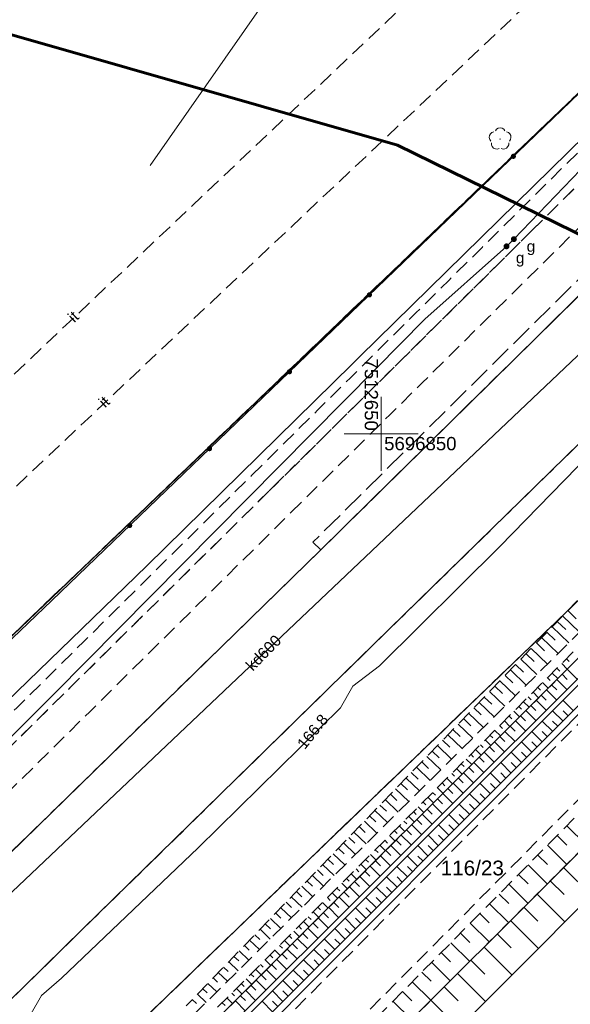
# Model space of a CAD drawing. Extents: x 7503703 to 7518012, y 5690450 to 5705715.
# Tile 23 of 50: x 7512626 to 7512663, y 5696811 to 5696878. Entities that reach past the tile are written whole.
import ezdxf
from ezdxf.enums import TextEntityAlignment as Align

# ---------------------------------------------------------------- set-up
doc = ezdxf.new("R2010")
doc.units = 0
for name, pattern in [('PRZER1-1', [1, 0.5, -0.5]), ('PRZER2-1', [1.5, 1, -0.5]), ('PRZER3-1', [2, 1.5, -0.5])]:
    doc.linetypes.add(name, pattern=pattern)
doc.layers.get('0').update_dxf_attribs({"linetype": 'CONTINUOUS'})
for name, color, linetype, lineweight in [('EGDE', 7, 'CONTINUOUS', 18), ('EGDE_O', 7, 'CONTINUOUS', 18), ('GOSRBG', 7, 'CONTINUOUS', 18), ('GUPPRZ_O', 7, 'CONTINUOUS', 18), ('OTKC', 7, 'CONTINUOUS', 18), ('OTKG', 7, 'CONTINUOUS', 18), ('OTKJ', 7, 'CONTINUOUS', 18), ('OTKK', 7, 'CONTINUOUS', 25), ('OTKU', 7, 'CONTINUOUS', 18), ('OTOO', 7, 'CONTINUOUS', 35), ('OTRK', 7, 'CONTINUOUS', 18), ('OTRU', 7, 'CONTINUOUS', 18), ('OTZI', 7, 'CONTINUOUS', 18), ('OTZI_O', 7, 'CONTINUOUS', 18), ('Ramka sekcyjna', 7, 'CONTINUOUS', 18)]:
    doc.layers.add(name, color=color, linetype=linetype, lineweight=lineweight)
for name, color, linetype, lineweight, true_color in [('EGUG', 96, 'CONTINUOUS', 18, 0x008000), ('GESKLU', 96, 'CONTINUOUS', 18, 0x008000), ('OTZL', 96, 'CONTINUOUS', 18, 0x008000), ('SUEP', 1, 'CONTINUOUS', 18, 0xff0000), ('SUGP', 52, 'CONTINUOUS', 18, 0xbfbf00), ('SUGW', 52, 'CONTINUOUS', 18, 0xbfbf00), ('SUGW_O', 52, 'CONTINUOUS', 18, 0xbfbf00), ('SUKP', 36, 'CONTINUOUS', 18, 0x803300), ('SUKP_O', 36, 'CONTINUOUS', 18, 0x803300)]:
    doc.layers.add(name, color=color, linetype=linetype, lineweight=lineweight, true_color=true_color)
doc.styles.add('Arial', font='arial.ttf')

# ---------------------------------------------------------------- blocks, each defined once
blk = doc.blocks.new('D_GSPRDL1')
blk.add_hatch(color=0).paths.add_polyline_path([(0, -0.045), (0.013906, -0.042798), (0.02645, -0.036406), (0.036406, -0.02645), (0.042798, -0.013906), (0.045, 0), (0.042798, 0.013906), (0.036406, 0.02645), (0.02645, 0.036406), (0.013906, 0.042798), (0, 0.045), (-0.013906, 0.042798), (-0.02645, 0.036406), (-0.036406, 0.02645), (-0.042798, 0.013906), (-0.045, 0), (-0.042798, -0.013906), (-0.036406, -0.02645), (-0.02645, -0.036406), (-0.013906, -0.042798)])
at = {"color": 0}
for points in [[(-0.324277, 0.563333), (-0.240553, 0.662679), (-0.127956, 0.727494), (0, 0.75), (0.127956, 0.727494), (0.240553, 0.662679), (0.324277, 0.563333)], [(-0.635969, -0.134326), (-0.70458, -0.024001), (-0.731429, 0.103115), (-0.713292, 0.231763), (-0.652348, 0.346501), (-0.55591, 0.433559), (-0.435555, 0.482485)], [(0.435555, 0.482485), (0.55591, 0.433559), (0.652348, 0.346501), (0.713292, 0.231763), (0.731429, 0.103115), (0.70458, -0.024001), (0.635969, -0.134326)], [(-0.068773, -0.646351), (-0.194901, -0.677512), (-0.324092, -0.663766), (-0.440839, -0.606763), (-0.531129, -0.513345), (-0.584125, -0.394725), (-0.593465, -0.265141)], [(0.593465, -0.265141), (0.584125, -0.394725), (0.531129, -0.513345), (0.440839, -0.606763), (0.324092, -0.663766), (0.194901, -0.677512), (0.068773, -0.646351)]]:
    blk.add_lwpolyline(points, dxfattribs=at)
blk = doc.blocks.new('D_GUPGZA1')
blk.add_hatch(color=0).paths.add_polyline_path([(-0.2, 0), (-0.193185, -0.051764), (-0.173205, -0.1), (-0.141421, -0.141421), (-0.1, -0.173205), (-0.051764, -0.193185), (0, -0.2), (0.051764, -0.193185), (0.1, -0.173205), (0.141421, -0.141421), (0.173205, -0.1), (0.193185, -0.051764), (0.2, 0), (0.193185, 0.051764), (0.173205, 0.1), (0.141421, 0.141421), (0.1, 0.173205), (0.051764, 0.193185), (0, 0.2), (-0.051764, 0.193185), (-0.1, 0.173205), (-0.141421, 0.141421), (-0.173205, 0.1), (-0.193185, 0.051764)])
blk = doc.blocks.new('D_KOLO')
blk.add_hatch(color=0).paths.add_polyline_path([(-0.175, 0), (-0.169037, -0.045293), (-0.151554, -0.0875), (-0.123744, -0.123744), (-0.0875, -0.151554), (-0.045293, -0.169037), (0, -0.175), (0.045293, -0.169037), (0.0875, -0.151554), (0.123744, -0.123744), (0.151554, -0.0875), (0.169037, -0.045293), (0.175, 0), (0.169037, 0.045293), (0.151554, 0.0875), (0.123744, 0.123744), (0.0875, 0.151554), (0.045293, 0.169037), (0, 0.175), (-0.045293, 0.169037), (-0.0875, 0.151554), (-0.123744, 0.123744), (-0.151554, 0.0875), (-0.169037, 0.045293)])

msp = doc.modelspace()

# ---------------------------------------------------------------- linework, layer by layer
at = {"layer": 'EGDE', "color": 7, "linetype": 'Continuous', "lineweight": 18, "elevation": 10.22}
for points in [[(7512623.01, 5696908.62), (7512592.16, 5696804.83), (7512674.495, 5696883.749), (7512661.607, 5696897.627), (7512659.358, 5696898.266), (7512656.118, 5696886.387), (7512639.721, 5696890.866), (7512643.01, 5696902.925)], [(7512643, 5696725.868), (7512678.617, 5696846.239), (7512681.646, 5696856.369), (7512632.502, 5696809.033), (7512611.094, 5696736.371), (7512603.48, 5696711.37), (7512605.99, 5696709.95), (7512610.22, 5696705.77), (7512628.362, 5696715.419), (7512631.91, 5696716.57), (7512641.51, 5696721.31)]]:
    msp.add_lwpolyline(points, close=True, dxfattribs=at)
msp.add_lwpolyline([(7512550.14, 5696758.187), (7512563.38, 5696761.29), (7512577.049, 5696765.619), (7512584.278, 5696769.138), (7512587.988, 5696770.947), (7512599.816, 5696778.432), (7512607.915, 5696785.659), (7512612.414, 5696789.678), (7512632.502, 5696809.033), (7512681.646, 5696856.369), (7512697.622, 5696871.76), (7512713.35, 5696886.929), (7512717.47, 5696890.889), (7512689.851, 5696898.43), (7512674.495, 5696883.749), (7512592.16, 5696804.83), (7512587.987, 5696800.83), (7512583.288, 5696797.191), (7512578.028, 5696794.183), (7512572.679, 5696791.664), (7512564.28, 5696788.226), (7512558.57, 5696786.126), (7512552.67, 5696784.835)], dxfattribs=at)
at = {"layer": 'EGUG', "color": 96, "linetype": 'PRZER1-1', "lineweight": 18, "true_color": 0x008000, "elevation": 10.08}
for points in [[(7512632.502, 5696809.033), (7512681.646, 5696856.369), (7512697.622, 5696871.76), (7512713.35, 5696886.929), (7512717.47, 5696890.889), (7512729.161, 5696902.336), (7512752.974, 5696925.642), (7512773.634, 5696945.879), (7512797.065, 5696968.816), (7512818.915, 5696990.213), (7512824.737, 5696986.83), (7512830.69, 5696983.37), (7512843.21, 5696976.09), (7512868.792, 5696961.226), (7512859.113, 5696928.83), (7512847.14, 5696889.52), (7512841.85, 5696872.13), (7512838.22, 5696867.12), (7512827.45, 5696855.45), (7512807.74, 5696835.39), (7512801.73, 5696828.43), (7512798.02, 5696824.61), (7512776.84, 5696802.84)], [(7512552.67, 5696784.835), (7512558.57, 5696786.126), (7512564.28, 5696788.226), (7512572.679, 5696791.664), (7512578.028, 5696794.183), (7512583.288, 5696797.191), (7512587.987, 5696800.83), (7512592.16, 5696804.83), (7512674.495, 5696883.749), (7512689.851, 5696898.43), (7512717.47, 5696890.889), (7512713.35, 5696886.929), (7512697.622, 5696871.76), (7512681.646, 5696856.369), (7512632.502, 5696809.033), (7512612.414, 5696789.678), (7512607.915, 5696785.659), (7512599.816, 5696778.432), (7512587.988, 5696770.947), (7512584.278, 5696769.138), (7512577.049, 5696765.619), (7512563.38, 5696761.29), (7512550.14, 5696758.187)]]:
    msp.add_lwpolyline(points, dxfattribs=at)
msp.add_lwpolyline([(7512623.01, 5696908.62), (7512643.01, 5696902.925), (7512639.721, 5696890.866), (7512656.118, 5696886.387), (7512659.358, 5696898.266), (7512661.607, 5696897.627), (7512674.495, 5696883.749), (7512592.16, 5696804.83)], close=True, dxfattribs=at)
at = {"layer": 'GESKLU', "color": 96, "linetype": 'PRZER3-1', "lineweight": 18, "true_color": 0x008000, "elevation": 10.06}
for points in [[(7512632.502, 5696809.033), (7512681.646, 5696856.369), (7512697.622, 5696871.76), (7512713.35, 5696886.929), (7512717.47, 5696890.889), (7512729.161, 5696902.336), (7512752.974, 5696925.642), (7512773.634, 5696945.879), (7512797.065, 5696968.816), (7512818.915, 5696990.213), (7512824.737, 5696986.83), (7512830.69, 5696983.37), (7512843.21, 5696976.09), (7512868.792, 5696961.226), (7512859.113, 5696928.83), (7512847.14, 5696889.52), (7512841.85, 5696872.13), (7512838.22, 5696867.12), (7512827.45, 5696855.45), (7512807.74, 5696835.39), (7512801.73, 5696828.43), (7512798.02, 5696824.61), (7512776.84, 5696802.84)], [(7512552.67, 5696784.835), (7512558.57, 5696786.126), (7512564.28, 5696788.226), (7512572.679, 5696791.664), (7512578.028, 5696794.183), (7512583.288, 5696797.191), (7512587.987, 5696800.83), (7512592.16, 5696804.83), (7512674.495, 5696883.749), (7512689.851, 5696898.43), (7512717.47, 5696890.889), (7512713.35, 5696886.929), (7512697.622, 5696871.76), (7512681.646, 5696856.369), (7512632.502, 5696809.033), (7512612.414, 5696789.678), (7512607.915, 5696785.659), (7512599.816, 5696778.432), (7512587.988, 5696770.947), (7512584.278, 5696769.138), (7512577.049, 5696765.619), (7512563.38, 5696761.29), (7512550.14, 5696758.187)]]:
    msp.add_lwpolyline(points, dxfattribs=at)
msp.add_lwpolyline([(7512623.01, 5696908.62), (7512643.01, 5696902.925), (7512639.721, 5696890.866), (7512656.118, 5696886.387), (7512659.358, 5696898.266), (7512661.607, 5696897.627), (7512674.495, 5696883.749), (7512592.16, 5696804.83)], close=True, dxfattribs=at)
at = {"layer": 'GOSRBG', "color": 3, "linetype": 'Continuous', "lineweight": 60, "elevation": 10.04}
msp.add_lwpolyline([(7512739.985, 5696896.446), (7512699.032, 5696928.944), (7512591.508, 5696959.84), (7512503.234, 5696985.761), (7512469.374, 5696889.223), (7512539.922, 5696865.093), (7512550.495, 5696898.359), (7512651.11, 5696869.527), (7512666.595, 5696861.927), (7512692.607, 5696849.266)], close=True, dxfattribs=at)
at = {"layer": 'OTKC', "color": 7, "linetype": 'PRZER2-1', "lineweight": 18, "elevation": 10.18}
for points in [[(7512782.47, 5696914.99), (7512779.48, 5696914.88), (7512775.49, 5696914.63), (7512769.51, 5696913.97), (7512765.56, 5696913.41), (7512761.61, 5696912.67), (7512758.7, 5696911.97), (7512754.06, 5696910.48), (7512751.16, 5696909.36), (7512747.57, 5696907.58), (7512744.18, 5696905.81), (7512741.46, 5696904.15), (7512738.96, 5696902.35), (7512736.87, 5696900.59), (7512726.38, 5696890.96), (7512714.29, 5696879.83), (7512698.86, 5696865.66), (7512694.68, 5696861.82), (7512667.1, 5696834.17), (7512638.18, 5696805.03)], [(7512640.81, 5696802.57), (7512669.74, 5696831.7), (7512696.62, 5696858.71), (7512716.49, 5696877.01), (7512729, 5696888.49), (7512738.56, 5696897.36), (7512740.89, 5696899.28), (7512743.31, 5696901.06), (7512745, 5696902.14), (7512746.88, 5696903.2), (7512749.42, 5696904.52), (7512753.04, 5696906.22), (7512755.04, 5696907.05), (7512756.8, 5696907.64), (7512759.68, 5696908.49), (7512761.63, 5696908.99), (7512764.57, 5696909.57), (7512767.53, 5696910.08), (7512771.52, 5696910.63), (7512774.6, 5696910.96), (7512778.49, 5696911.23), (7512781.49, 5696911.37)]]:
    msp.add_lwpolyline(points, dxfattribs=at)
msp.add_lwpolyline([(7512485.07, 5696792.71), (7512507.37, 5696785.99), (7512516.72, 5696783.62, 0.047088), (7512535.68, 5696781.8, 0.045699), (7512554.88, 5696783.62, 0.041112), (7512573.35, 5696789.47, 0.04093), (7512590.17, 5696798.75, 0.04259), (7512604.92, 5696811.27, 0.000569), (7512641.25, 5696847.19, 0.000269), (7512676.84, 5696882.46), (7512686.22, 5696891.76), (7512687.44, 5696890.76, -0.000141), (7512660.18, 5696863.74, -0.000702), (7512624.59, 5696828.5, -0.017645), (7512598.86, 5696803.52, -0.057955), (7512582.79, 5696792.41, -0.056027), (7512564.68, 5696784.63, -0.063895), (7512545.68, 5696780.73, -0.047864), (7512526.05, 5696780.69, -0.057159), (7512506.93, 5696784.47), (7512480.86, 5696792.35), (7512481.22, 5696793.88)], format="xyb", close=True, dxfattribs=at)
at = {"layer": 'OTKG', "color": 7, "linetype": 'PRZER2-1', "lineweight": 18, "elevation": 10.18}
msp.add_lwpolyline([(7512480.72, 5696790.15), (7512506.23, 5696782.52), (7512516, 5696780.01, 0.045143), (7512535.79, 5696778.19, 0.048706), (7512555.75, 5696780.09, 0.047658), (7512574.84, 5696786.12, 0.042877), (7512592.36, 5696795.82, 0.043294), (7512607.6, 5696808.76, 0.000306), (7512643.91, 5696844.68, 0.000422), (7512679.48, 5696879.92), (7512689.09, 5696889.46), (7512687.44, 5696890.76), (7512677.96, 5696881.36), (7512660.18, 5696863.74), (7512642.41, 5696846.12, 0.000245), (7512606.06, 5696810.16), (7512598.86, 5696803.52, -0.057955), (7512582.79, 5696792.41, -0.056027), (7512564.68, 5696784.63, -0.063895), (7512545.68, 5696780.73, -0.047864), (7512526.05, 5696780.69, -0.057159), (7512506.93, 5696784.47), (7512480.86, 5696792.35)], format="xyb", close=True, dxfattribs=at)
at = {"layer": 'OTKJ', "color": 7, "linetype": 'PRZER3-1', "lineweight": 18, "elevation": 10.18}
msp.add_lwpolyline([(7512802.522, 5696997.252), (7512775.464, 5696970.638), (7512758.23, 5696953.135), (7512742.227, 5696941.602), (7512729.763, 5696929.332), (7512721.939, 5696917.824, -0.369863), (7512716.16, 5696914.96), (7512715.04, 5696915.13), (7512712.68, 5696915.72), (7512711.04, 5696916.35), (7512710.97, 5696916.38), (7512707.32, 5696912.73), (7512707.37, 5696912.68), (7512708.52, 5696911.61), (7512709.96, 5696910.12, -0.334902), (7512710.58, 5696906.41), (7512696.899, 5696892.621), (7512695.112, 5696890.713), (7512691.269, 5696886.972), (7512678.169, 5696873.857), (7512666.138, 5696862.082), (7512645.924, 5696842.15), (7512623.874, 5696820.628), (7512606.734, 5696803.747)], format="xyb", dxfattribs=at)
msp.add_lwpolyline([(7512611.557, 5696798.557), (7512629.842, 5696816.509), (7512650.575, 5696836.803), (7512671.404, 5696857.173), (7512687.296, 5696868.773), (7512699.335, 5696881.17), (7512708.119, 5696893.984), (7512715.594, 5696901.122), (7512737.212, 5696922.643), (7512763.935, 5696949.102), (7512782.837, 5696967.833)], dxfattribs=at)
at = {"layer": 'OTKK', "color": 7, "linetype": 'Continuous', "lineweight": 25, "elevation": 10.18}
msp.add_lwpolyline([(7512606.29, 5696793.88), (7512611.557, 5696798.557), (7512629.842, 5696816.509), (7512650.575, 5696836.803), (7512671.404, 5696857.173), (7512687.296, 5696868.773), (7512699.335, 5696881.17), (7512708.119, 5696893.984), (7512715.594, 5696901.122), (7512737.212, 5696922.643), (7512763.935, 5696949.102), (7512782.837, 5696967.833), (7512800.41, 5696984.95)], dxfattribs=at)
msp.add_lwpolyline([(7512707.32, 5696912.73), (7512707.37, 5696912.68), (7512708.52, 5696911.61), (7512709.96, 5696910.12, -0.334902), (7512710.58, 5696906.41), (7512696.899, 5696892.621), (7512695.112, 5696890.713), (7512691.269, 5696886.972), (7512678.169, 5696873.857), (7512666.138, 5696862.082), (7512645.924, 5696842.15), (7512623.874, 5696820.628), (7512606.734, 5696803.747), (7512602.3, 5696799.72)], format="xyb", dxfattribs=at)
at = {"layer": 'OTKU', "color": 7, "linetype": 'PRZER3-1', "lineweight": 18, "elevation": 10.18}
msp.add_lwpolyline([(7512690.566, 5696887.673), (7512677.379, 5696874.471), (7512665.699, 5696862.783), (7512645.397, 5696842.676), (7512645.924, 5696842.15), (7512666.138, 5696862.082), (7512678.169, 5696873.857), (7512691.269, 5696886.972)], close=True, dxfattribs=at)
at = {"layer": 'OTOO', "color": 7, "linetype": 'Continuous', "lineweight": 35, "elevation": 10.18}
msp.add_lwpolyline([(7512558.57, 5696786.126), (7512561.88, 5696787.31), (7512570.7, 5696790.84), (7512580.48, 5696795.38), (7512583.01, 5696796.97), (7512598.71, 5696810.96), (7512612.26, 5696823.9), (7512627.73, 5696838.73), (7512654.48, 5696864.48), (7512663.41, 5696873.08), (7512674.22, 5696883.51), (7512673.81, 5696884.52), (7512667.75, 5696891.01), (7512661.56, 5696897.6), (7512655.81, 5696899.23), (7512652.22, 5696900.15)], dxfattribs=at)
at = {"layer": 'OTRK', "color": 7, "linetype": 'PRZER2-1', "lineweight": 18, "elevation": 10.06}
for points in [[(7512641.25, 5696801.96), (7512670.2, 5696831.21), (7512697.09, 5696858.21), (7512716.93, 5696876.47), (7512729.15, 5696887.78), (7512738.73, 5696896.58), (7512743.67, 5696900.52), (7512747.46, 5696902.73), (7512753.28, 5696905.61), (7512756.58, 5696906.81), (7512761.83, 5696908.35), (7512768.22, 5696909.49), (7512771.74, 5696909.88), (7512778.27, 5696910.56), (7512788.64, 5696910.74)], [(7512788.68, 5696909.14), (7512778.8, 5696909.26), (7512771.82, 5696908.48), (7512771.8, 5696908.32), (7512771.29, 5696908.42), (7512771.27, 5696908.32), (7512762.42, 5696906.39), (7512756.6, 5696904.94), (7512753.8, 5696903.76), (7512749.07, 5696901.43), (7512744.55, 5696898.52), (7512739.68, 5696894.77), (7512730.16, 5696885.94), (7512718.25, 5696875.02), (7512698.16, 5696856.38), (7512671.27, 5696829.6), (7512641.76, 5696800.07)], [(7512637.36, 5696810.73), (7512665.35, 5696838.5), (7512679.92, 5696852.97), (7512682.6, 5696855.54), (7512686.77, 5696859.9), (7512695.51, 5696868.33), (7512696.75, 5696869.41), (7512697.89, 5696869.28), (7512698.25, 5696873.2), (7512694.57, 5696869.71), (7512686, 5696861.02), (7512681.93, 5696856.46), (7512679.13, 5696853.8), (7512664.3, 5696839.79), (7512636.83, 5696811.31)], [(7512637.89, 5696810.15), (7512665.87, 5696838.12), (7512680.25, 5696852.28), (7512693.5, 5696865.63), (7512695.49, 5696866.98), (7512680.45, 5696851.95), (7512665.98, 5696837.48), (7512637.03, 5696808.52)]]:
    msp.add_lwpolyline(points, dxfattribs=at)
at = {"layer": 'OTRK', "color": 7, "linetype": 'Continuous', "lineweight": 18, "elevation": 10.06}
for points in [[(7512662.62, 5696838.048), (7512663.197, 5696837.492)], [(7512661.915, 5696837.317), (7512662.484, 5696836.769)], [(7512662.268, 5696837.683), (7512663.413, 5696836.578)], [(7512661.562, 5696836.952), (7512662.692, 5696835.862)], [(7512660.857, 5696836.221), (7512661.97, 5696835.147)], [(7512661.21, 5696836.586), (7512661.77, 5696836.045)], [(7512660.152, 5696835.489), (7512661.249, 5696834.431)], [(7512660.505, 5696835.855), (7512661.057, 5696835.322)], [(7512659.447, 5696834.758), (7512660.528, 5696833.716)], [(7512659.799, 5696835.124), (7512660.344, 5696834.599)], [(7512662.538, 5696834.789), (7512662.726, 5696834.601)], [(7512658.742, 5696834.027), (7512659.806, 5696833)], [(7512659.094, 5696834.393), (7512659.631, 5696833.875)], [(7512661.891, 5696834.142), (7512662.079, 5696833.954)], [(7512662.214, 5696834.465), (7512662.59, 5696834.089)], [(7512658.389, 5696833.662), (7512658.917, 5696833.152)], [(7512661.244, 5696833.496), (7512661.432, 5696833.307)], [(7512661.567, 5696833.819), (7512661.944, 5696833.443)], [(7512657.684, 5696832.93), (7512658.204, 5696832.429)], [(7512658.036, 5696833.296), (7512659.085, 5696832.284)], [(7512660.597, 5696832.849), (7512660.786, 5696832.661)], [(7512660.921, 5696833.173), (7512661.297, 5696832.796)], [(7512656.979, 5696832.199), (7512657.491, 5696831.705)], [(7512657.331, 5696832.565), (7512658.364, 5696831.569)], [(7512659.951, 5696832.203), (7512660.139, 5696832.014)], [(7512660.274, 5696832.526), (7512660.651, 5696832.149)], [(7512656.273, 5696831.468), (7512656.778, 5696830.982)], [(7512656.626, 5696831.834), (7512657.643, 5696830.853)], [(7512659.304, 5696831.556), (7512659.493, 5696831.368)], [(7512659.627, 5696831.88), (7512660.005, 5696831.502)], [(7512655.568, 5696830.737), (7512656.064, 5696830.258)], [(7512655.921, 5696831.103), (7512656.921, 5696830.138)], [(7512658.657, 5696830.91), (7512658.846, 5696830.721)], [(7512658.981, 5696831.233), (7512659.358, 5696830.856)], [(7512654.863, 5696830.006), (7512655.351, 5696829.535)], [(7512655.216, 5696830.372), (7512656.2, 5696829.422)], [(7512658.011, 5696830.264), (7512658.2, 5696830.075)], [(7512658.334, 5696830.587), (7512658.712, 5696830.209)], [(7512654.51, 5696829.64), (7512655.479, 5696828.706)], [(7512657.364, 5696829.617), (7512657.553, 5696829.428)], [(7512657.687, 5696829.94), (7512658.065, 5696829.562)], [(7512653.805, 5696828.909), (7512654.758, 5696827.991)], [(7512654.158, 5696829.275), (7512654.638, 5696828.812)], [(7512656.394, 5696828.647), (7512656.772, 5696828.269)], [(7512656.717, 5696828.971), (7512656.906, 5696828.782)], [(7512657.041, 5696829.294), (7512657.419, 5696828.916)], [(7512653.1, 5696828.178), (7512654.036, 5696827.275)], [(7512653.453, 5696828.544), (7512653.925, 5696828.088)], [(7512655.747, 5696828.001), (7512656.126, 5696827.622)], [(7512656.071, 5696828.324), (7512656.26, 5696828.135)], [(7512652.395, 5696827.447), (7512653.315, 5696826.56)], [(7512652.747, 5696827.813), (7512653.212, 5696827.365)], [(7512655.101, 5696827.355), (7512655.479, 5696826.976)], [(7512655.424, 5696827.678), (7512655.613, 5696827.488)], [(7512651.69, 5696826.716), (7512652.594, 5696825.844)], [(7512652.042, 5696827.082), (7512652.498, 5696826.642)], [(7512654.454, 5696826.708), (7512654.833, 5696826.329)], [(7512654.777, 5696827.031), (7512654.967, 5696826.842)], [(7512650.984, 5696825.985), (7512651.872, 5696825.128)], [(7512651.337, 5696826.35), (7512651.785, 5696825.918)], [(7512653.807, 5696826.062), (7512654.186, 5696825.682)], [(7512654.131, 5696826.385), (7512654.32, 5696826.195)], [(7512650.632, 5696825.619), (7512651.072, 5696825.195)], [(7512653.161, 5696825.415), (7512653.54, 5696825.036)], [(7512653.484, 5696825.738), (7512653.674, 5696825.549)], [(7512649.927, 5696824.888), (7512650.359, 5696824.472)], [(7512650.279, 5696825.254), (7512651.151, 5696824.413)], [(7512652.514, 5696824.769), (7512652.894, 5696824.389)], [(7512652.837, 5696825.092), (7512653.027, 5696824.902)], [(7512649.221, 5696824.157), (7512649.645, 5696823.748)], [(7512649.574, 5696824.523), (7512650.43, 5696823.697)], [(7512651.867, 5696824.122), (7512652.247, 5696823.742)], [(7512652.191, 5696824.446), (7512652.38, 5696824.256)], [(7512648.516, 5696823.426), (7512648.932, 5696823.025)], [(7512648.869, 5696823.791), (7512649.709, 5696822.982)], [(7512651.221, 5696823.476), (7512651.601, 5696823.096)], [(7512651.544, 5696823.799), (7512651.734, 5696823.609)], [(7512662.555, 5696823.486), (7512663.865, 5696822.19)], [(7512647.811, 5696822.695), (7512648.219, 5696822.301)], [(7512648.164, 5696823.06), (7512648.987, 5696822.266)], [(7512650.574, 5696822.829), (7512650.954, 5696822.449)], [(7512650.897, 5696823.153), (7512651.087, 5696822.962)], [(7512661.902, 5696822.826), (7512662.555, 5696822.18)], [(7512647.458, 5696822.329), (7512648.266, 5696821.55)], [(7512649.927, 5696822.183), (7512650.308, 5696821.802)], [(7512650.251, 5696822.506), (7512650.441, 5696822.316)], [(7512661.249, 5696822.166), (7512662.552, 5696820.877)], [(7512646.753, 5696821.598), (7512647.545, 5696820.835)], [(7512647.106, 5696821.964), (7512647.506, 5696821.578)], [(7512649.281, 5696821.536), (7512649.661, 5696821.156)], [(7512649.604, 5696821.86), (7512649.794, 5696821.669)], [(7512660.596, 5696821.507), (7512661.246, 5696820.863)], [(7512646.048, 5696820.867), (7512646.823, 5696820.119)], [(7512646.401, 5696821.233), (7512646.792, 5696820.855)], [(7512648.634, 5696820.89), (7512649.015, 5696820.509)], [(7512648.957, 5696821.213), (7512649.148, 5696821.023)], [(7512659.943, 5696820.847), (7512661.24, 5696819.563)], [(7512645.343, 5696820.136), (7512646.102, 5696819.403)], [(7512645.695, 5696820.501), (7512646.079, 5696820.131)], [(7512647.987, 5696820.244), (7512648.368, 5696819.862)], [(7512648.311, 5696820.567), (7512648.501, 5696820.376)], [(7512659.29, 5696820.187), (7512659.937, 5696819.547)], [(7512644.638, 5696819.405), (7512645.381, 5696818.688)], [(7512644.99, 5696819.77), (7512645.366, 5696819.408)], [(7512647.341, 5696819.597), (7512647.722, 5696819.216)], [(7512647.664, 5696819.92), (7512647.854, 5696819.73)], [(7512658.637, 5696819.527), (7512659.927, 5696818.25)], [(7512643.932, 5696818.674), (7512644.66, 5696817.972)], [(7512644.285, 5696819.039), (7512644.653, 5696818.685)], [(7512646.694, 5696818.951), (7512647.075, 5696818.569)], [(7512647.017, 5696819.274), (7512647.208, 5696819.083)], [(7512657.984, 5696818.867), (7512658.627, 5696818.23)], [(7512643.58, 5696818.308), (7512643.939, 5696817.961)], [(7512646.047, 5696818.304), (7512646.429, 5696817.922)], [(7512646.37, 5696818.627), (7512646.561, 5696818.437)], [(7512657.33, 5696818.207), (7512658.615, 5696816.936)], [(7512642.875, 5696817.577), (7512643.226, 5696817.238)], [(7512643.227, 5696817.943), (7512643.938, 5696817.257)], [(7512645.077, 5696817.335), (7512645.268, 5696817.143)], [(7512645.4, 5696817.658), (7512645.783, 5696817.276)], [(7512645.724, 5696817.981), (7512645.915, 5696817.79)], [(7512656.677, 5696817.547), (7512657.318, 5696816.913)], [(7512642.17, 5696816.846), (7512642.513, 5696816.515)], [(7512642.522, 5696817.211), (7512643.217, 5696816.541)], [(7512644.43, 5696816.688), (7512644.622, 5696816.497)], [(7512644.754, 5696817.011), (7512645.136, 5696816.629)], [(7512656.024, 5696816.887), (7512657.302, 5696815.623)], [(7512641.464, 5696816.115), (7512641.8, 5696815.791)], [(7512641.817, 5696816.48), (7512642.496, 5696815.825)], [(7512643.784, 5696816.042), (7512643.975, 5696815.85)], [(7512644.107, 5696816.365), (7512644.49, 5696815.982)], [(7512655.371, 5696816.227), (7512656.008, 5696815.597)], [(7512640.759, 5696815.384), (7512641.087, 5696815.068)], [(7512641.112, 5696815.749), (7512641.775, 5696815.11)], [(7512643.137, 5696815.395), (7512643.329, 5696815.204)], [(7512643.46, 5696815.718), (7512643.843, 5696815.336)], [(7512654.718, 5696815.568), (7512655.99, 5696814.309)], [(7512640.407, 5696815.018), (7512641.053, 5696814.394)], [(7512642.49, 5696814.749), (7512642.682, 5696814.557)], [(7512642.814, 5696815.072), (7512643.197, 5696814.689)], [(7512654.065, 5696814.908), (7512654.699, 5696814.28)], [(7512639.701, 5696814.287), (7512640.332, 5696813.679)], [(7512640.054, 5696814.652), (7512640.373, 5696814.344)], [(7512641.844, 5696814.102), (7512642.035, 5696813.911)], [(7512642.167, 5696814.426), (7512642.55, 5696814.042)], [(7512653.412, 5696814.248), (7512654.677, 5696812.996)], [(7512638.996, 5696813.556), (7512639.611, 5696812.963)], [(7512639.349, 5696813.921), (7512639.66, 5696813.621)], [(7512641.197, 5696813.456), (7512641.389, 5696813.264)], [(7512641.52, 5696813.779), (7512641.904, 5696813.395)], [(7512652.759, 5696813.588), (7512653.39, 5696812.963)], [(7512638.291, 5696812.825), (7512638.889, 5696812.247)], [(7512638.644, 5696813.19), (7512638.947, 5696812.898)], [(7512640.55, 5696812.809), (7512640.742, 5696812.617)], [(7512640.874, 5696813.133), (7512641.257, 5696812.749)], [(7512652.106, 5696812.928), (7512653.364, 5696811.682)], [(7512637.586, 5696812.094), (7512638.168, 5696811.532)], [(7512637.938, 5696812.459), (7512638.234, 5696812.174)], [(7512639.904, 5696812.163), (7512640.096, 5696811.971)], [(7512640.227, 5696812.486), (7512640.611, 5696812.102)], [(7512651.452, 5696812.268), (7512652.08, 5696811.647)], [(7512637.233, 5696811.728), (7512637.52, 5696811.451)], [(7512639.257, 5696811.516), (7512639.449, 5696811.324)], [(7512639.58, 5696811.84), (7512639.964, 5696811.455)], [(7512650.799, 5696811.608), (7512652.052, 5696810.369)]]:
    msp.add_lwpolyline(points, dxfattribs=at)
at = {"layer": 'OTRU', "color": 7, "linetype": 'Continuous', "lineweight": 18, "elevation": 10.06}
for points in [[(7512643.25, 5696797.72), (7512672.83, 5696827.43), (7512699.17, 5696853.95), (7512719.24, 5696872.6), (7512731.55, 5696883.89), (7512740.76, 5696892.34), (7512745.52, 5696896.31), (7512750.55, 5696899.43), (7512755.03, 5696901.69), (7512762.11, 5696903.85), (7512770.81, 5696905.42), (7512771.27, 5696908.32), (7512762.42, 5696906.39), (7512756.6, 5696904.94), (7512753.8, 5696903.76), (7512749.07, 5696901.43), (7512744.55, 5696898.52), (7512739.68, 5696894.77), (7512730.16, 5696885.94), (7512718.25, 5696875.02), (7512698.16, 5696856.38), (7512671.27, 5696829.6), (7512641.76, 5696800.07)], [(7512637.03, 5696808.52), (7512665.98, 5696837.48), (7512680.45, 5696851.95), (7512695.49, 5696866.98), (7512696.39, 5696867.28), (7512697.2, 5696866.53), (7512697.2, 5696865.64), (7512696.26, 5696865.95), (7512696.04, 5696866.19), (7512681.42, 5696851.54), (7512666.36, 5696836.5), (7512637.28, 5696807.43)], [(7512637.69, 5696805.92), (7512666.84, 5696835.11), (7512682.2, 5696850.44), (7512697.2, 5696865.64), (7512696.26, 5696865.95), (7512681.67, 5696851.3), (7512666.62, 5696836.3), (7512637.56, 5696807.22)], [(7512662.585, 5696834.084), (7512663.264, 5696833.405)], [(7512661.884, 5696833.382), (7512662.562, 5696832.704)], [(7512662.234, 5696833.733), (7512662.574, 5696833.394)], [(7512661.182, 5696832.681), (7512661.861, 5696832.002)], [(7512661.533, 5696833.031), (7512661.872, 5696832.692)], [(7512660.481, 5696831.979), (7512661.16, 5696831.301)], [(7512660.832, 5696832.33), (7512661.171, 5696831.991)], [(7512663.005, 5696831.27), (7512662.299, 5696831.976)], [(7512660.131, 5696831.629), (7512660.47, 5696831.29)], [(7512659.43, 5696830.927), (7512659.769, 5696830.588)], [(7512659.78, 5696831.278), (7512660.458, 5696830.6)], [(7512662.304, 5696830.568), (7512661.597, 5696831.274)], [(7512662.655, 5696830.919), (7512662.301, 5696831.272)], [(7512658.728, 5696830.226), (7512659.067, 5696829.887)], [(7512659.079, 5696830.577), (7512659.757, 5696829.899)], [(7512661.603, 5696829.865), (7512660.895, 5696830.571)], [(7512661.953, 5696830.216), (7512661.6, 5696830.569)], [(7512658.027, 5696829.525), (7512658.366, 5696829.186)], [(7512658.378, 5696829.875), (7512659.055, 5696829.198)], [(7512660.901, 5696829.163), (7512660.194, 5696829.869)], [(7512661.252, 5696829.514), (7512660.898, 5696829.867)], [(7512657.326, 5696828.823), (7512657.665, 5696828.485)], [(7512657.677, 5696829.174), (7512658.354, 5696828.497)], [(7512660.2, 5696828.461), (7512659.492, 5696829.167)], [(7512660.55, 5696828.812), (7512660.197, 5696829.165)], [(7512656.625, 5696828.122), (7512656.963, 5696827.783)], [(7512656.976, 5696828.472), (7512657.653, 5696827.796)], [(7512659.498, 5696827.758), (7512658.791, 5696828.465)], [(7512659.849, 5696828.11), (7512659.495, 5696828.463)], [(7512655.924, 5696827.42), (7512656.262, 5696827.082)], [(7512656.274, 5696827.771), (7512656.951, 5696827.094)], [(7512658.797, 5696827.056), (7512658.089, 5696827.763)], [(7512659.148, 5696827.407), (7512658.794, 5696827.761)], [(7512655.223, 5696826.719), (7512655.561, 5696826.381)], [(7512655.573, 5696827.07), (7512656.25, 5696826.393)], [(7512658.096, 5696826.354), (7512657.387, 5696827.061)], [(7512658.446, 5696826.705), (7512658.092, 5696827.059)], [(7512654.522, 5696826.018), (7512654.86, 5696825.68)], [(7512654.872, 5696826.368), (7512655.548, 5696825.692)], [(7512657.394, 5696825.651), (7512656.686, 5696826.359)], [(7512657.745, 5696826.003), (7512657.391, 5696826.356)], [(7512653.82, 5696825.316), (7512654.158, 5696824.978)], [(7512654.171, 5696825.667), (7512654.847, 5696824.991)], [(7512656.693, 5696824.949), (7512655.984, 5696825.657)], [(7512657.044, 5696825.3), (7512656.689, 5696825.654)], [(7512653.47, 5696824.966), (7512654.146, 5696824.29)], [(7512655.992, 5696824.247), (7512655.283, 5696824.955)], [(7512656.342, 5696824.598), (7512655.988, 5696824.952)], [(7512652.769, 5696824.264), (7512653.444, 5696823.589)], [(7512653.119, 5696824.615), (7512653.457, 5696824.277)], [(7512655.29, 5696823.544), (7512654.581, 5696824.253)], [(7512655.641, 5696823.896), (7512655.286, 5696824.25)], [(7512652.068, 5696823.563), (7512652.743, 5696822.888)], [(7512652.418, 5696823.913), (7512652.756, 5696823.576)], [(7512654.589, 5696822.842), (7512653.879, 5696823.551)], [(7512654.94, 5696823.193), (7512654.585, 5696823.548)], [(7512651.366, 5696822.861), (7512652.042, 5696822.187)], [(7512651.717, 5696823.212), (7512652.055, 5696822.875)], [(7512653.888, 5696822.14), (7512653.178, 5696822.849)], [(7512654.238, 5696822.491), (7512653.883, 5696822.845)], [(7512650.665, 5696822.16), (7512651.34, 5696821.485)], [(7512651.016, 5696822.511), (7512651.353, 5696822.173)], [(7512653.186, 5696821.438), (7512652.476, 5696822.147)], [(7512653.537, 5696821.789), (7512653.182, 5696822.143)], [(7512649.964, 5696821.459), (7512650.639, 5696820.784)], [(7512650.315, 5696821.809), (7512650.652, 5696821.472)], [(7512652.485, 5696820.735), (7512651.775, 5696821.444)], [(7512652.836, 5696821.086), (7512652.481, 5696821.441)], [(7512649.263, 5696820.757), (7512649.937, 5696820.083)], [(7512649.614, 5696821.108), (7512649.951, 5696820.771)], [(7512651.784, 5696820.033), (7512651.073, 5696820.742)], [(7512652.134, 5696820.384), (7512651.779, 5696820.739)], [(7512662.34, 5696820.664), (7512664.221, 5696818.784)], [(7512648.562, 5696820.056), (7512649.236, 5696819.382)], [(7512648.912, 5696820.407), (7512649.25, 5696820.07)], [(7512651.082, 5696819.331), (7512650.372, 5696820.04)], [(7512651.433, 5696819.682), (7512651.078, 5696820.037)], [(7512647.861, 5696819.355), (7512648.535, 5696818.681)], [(7512648.211, 5696819.705), (7512648.548, 5696819.368)], [(7512650.381, 5696818.628), (7512649.67, 5696819.338)], [(7512650.732, 5696818.979), (7512650.376, 5696819.334)], [(7512661.443, 5696819.767), (7512662.385, 5696818.826)], [(7512647.16, 5696818.653), (7512647.833, 5696817.98)], [(7512647.51, 5696819.004), (7512647.847, 5696818.667)], [(7512660.547, 5696818.869), (7512662.432, 5696816.986)], [(7512646.809, 5696818.302), (7512647.146, 5696817.966)], [(7512649.68, 5696817.926), (7512648.968, 5696818.636)], [(7512650.03, 5696818.277), (7512649.675, 5696818.632)], [(7512646.108, 5696817.601), (7512646.445, 5696817.265)], [(7512646.458, 5696817.952), (7512647.132, 5696817.279)], [(7512648.978, 5696817.224), (7512648.267, 5696817.934)], [(7512649.329, 5696817.575), (7512648.973, 5696817.93)], [(7512659.65, 5696817.972), (7512660.593, 5696817.03)], [(7512645.407, 5696816.9), (7512645.743, 5696816.563)], [(7512645.757, 5696817.25), (7512646.431, 5696816.577)], [(7512648.277, 5696816.521), (7512647.565, 5696817.232)], [(7512648.627, 5696816.872), (7512648.272, 5696817.228)], [(7512658.753, 5696817.075), (7512660.642, 5696815.188)], [(7512644.706, 5696816.198), (7512645.042, 5696815.862)], [(7512645.056, 5696816.549), (7512645.729, 5696815.876)], [(7512647.575, 5696815.819), (7512646.864, 5696816.53)], [(7512647.926, 5696816.17), (7512647.57, 5696816.526)], [(7512657.857, 5696816.178), (7512658.802, 5696815.234)], [(7512644.004, 5696815.497), (7512644.341, 5696815.161)], [(7512644.355, 5696815.848), (7512645.028, 5696815.175)], [(7512646.874, 5696815.117), (7512646.162, 5696815.828)], [(7512647.225, 5696815.468), (7512646.869, 5696815.823)], [(7512643.303, 5696814.796), (7512643.64, 5696814.459)], [(7512643.654, 5696815.146), (7512644.326, 5696814.474)], [(7512646.173, 5696814.414), (7512645.46, 5696815.126)], [(7512646.523, 5696814.766), (7512646.167, 5696815.121)], [(7512656.96, 5696815.281), (7512658.852, 5696813.39)], [(7512642.602, 5696814.094), (7512642.938, 5696813.758)], [(7512642.953, 5696814.445), (7512643.625, 5696813.773)], [(7512645.471, 5696813.712), (7512644.759, 5696814.424)], [(7512645.822, 5696814.063), (7512645.466, 5696814.419)], [(7512656.064, 5696814.383), (7512657.01, 5696813.437)], [(7512641.901, 5696813.393), (7512642.237, 5696813.057)], [(7512642.252, 5696813.743), (7512642.924, 5696813.072)], [(7512644.77, 5696813.01), (7512644.057, 5696813.722)], [(7512645.121, 5696813.361), (7512644.764, 5696813.717)], [(7512655.167, 5696813.486), (7512657.062, 5696811.593)], [(7512641.2, 5696812.691), (7512641.536, 5696812.356)], [(7512641.551, 5696813.042), (7512642.222, 5696812.371)], [(7512644.069, 5696812.307), (7512643.356, 5696813.02)], [(7512644.419, 5696812.659), (7512644.063, 5696813.015)], [(7512640.499, 5696811.99), (7512640.834, 5696811.654)], [(7512640.849, 5696812.341), (7512641.521, 5696811.669)], [(7512643.367, 5696811.605), (7512642.654, 5696812.318)], [(7512643.718, 5696811.956), (7512643.361, 5696812.312)], [(7512654.27, 5696812.589), (7512655.219, 5696811.641)], [(7512640.148, 5696811.639), (7512640.819, 5696810.968)], [(7512642.666, 5696810.903), (7512641.952, 5696811.615)], [(7512643.017, 5696811.254), (7512642.66, 5696811.61)], [(7512653.374, 5696811.692), (7512655.272, 5696809.795)]]:
    msp.add_lwpolyline(points, dxfattribs=at)
at = {"layer": 'OTZI', "color": 7, "linetype": 'PRZER2-1', "lineweight": 18, "elevation": 10.1}
for points in [[(7512574.068, 5696804.394), (7512592.533, 5696823.105), (7512665.956, 5696892.649)], [(7512669.707, 5696888.343), (7512592.955, 5696815.898), (7512576.978, 5696800.792)]]:
    msp.add_lwpolyline(points, dxfattribs=at)
at = {"layer": 'Ramka sekcyjna', "color": 7, "linetype": 'Continuous', "lineweight": 18, "elevation": 100, "flags": 128}
for points in [[(7512650, 5696847.5), (7512650, 5696852.5)], [(7512652.5, 5696850), (7512647.5, 5696850)]]:
    msp.add_lwpolyline(points, dxfattribs=at)
at = {"layer": 'SUEP', "color": 1, "linetype": 'Continuous', "lineweight": 18, "true_color": 0xff0000, "elevation": 10.14}
for points in [[(7512652.263, 5696893.684), (7512652.225, 5696893.723), (7512634.391, 5696868.168)], [(7512697.88, 5696865.66), (7512696.77, 5696864.54), (7512683.35, 5696850.95), (7512673.34, 5696841.18), (7512670.18, 5696837.95), (7512661.7, 5696829.38), (7512648.77, 5696816.37), (7512638.99, 5696806.56), (7512629.29, 5696796.79), (7512626.88, 5696794.46), (7512603.56, 5696770.98), (7512593.52, 5696761.45), (7512587.41, 5696754.59), (7512585.8, 5696751.71), (7512585.18, 5696749.22), (7512584.85, 5696746.37), (7512585.29, 5696742.96), (7512586.11, 5696740.53), (7512587.76, 5696737.8), (7512590.13, 5696735.24), (7512598.74, 5696727.16), (7512607.2, 5696718.57)], [(7512626.253, 5696810.623), (7512627.043, 5696812.003), (7512628.402, 5696813.183), (7512637.631, 5696821.991), (7512647.26, 5696831.46), (7512648.1, 5696832.94), (7512649.89, 5696834.3), (7512658.039, 5696842.389), (7512666.748, 5696851.329), (7512668.228, 5696852.949), (7512669.797, 5696854.099), (7512673.507, 5696857.389), (7512678.376, 5696860.589), (7512681.175, 5696863.029)]]:
    msp.add_lwpolyline(points, dxfattribs=at)
at = {"layer": 'SUGP', "color": 52, "linetype": 'Continuous', "lineweight": 18, "true_color": 0xbfbf00, "elevation": 10.14}
for points in [[(7512601.65, 5696801.04), (7512615.37, 5696813.89), (7512614.41, 5696821.96), (7512634.16, 5696841.07), (7512648.04, 5696854.72), (7512648.56, 5696855.23), (7512665, 5696871.37), (7512675.77, 5696882.61), (7512676.32, 5696884.72), (7512693.12, 5696900.67), (7512700.71, 5696899.26), (7512720.55, 5696918.71), (7512719.43, 5696925.76), (7512738.8, 5696944.71), (7512746.44, 5696952.6), (7512753.5, 5696950.98), (7512777.99, 5696974.93), (7512797.48, 5696994.11)], [(7512777.568, 5696982.523), (7512765.053, 5696970.711), (7512749.363, 5696954.029), (7512724.684, 5696929.133), (7512695.747, 5696900.483), (7512669.677, 5696874.318), (7512658.98, 5696863.18), (7512658.48, 5696862.69), (7512652.961, 5696857.755), (7512649.649, 5696854.412), (7512627.912, 5696832.437), (7512609.14, 5696813.628)]]:
    msp.add_lwpolyline(points, dxfattribs=at)
at = {"layer": 'SUKP', "color": 36, "linetype": 'Continuous', "lineweight": 18, "true_color": 0x803300, "elevation": 10.14}
msp.add_lwpolyline([(7512709.63, 5696900.419), (7512709.27, 5696900.069), (7512696.471, 5696887.77), (7512696.111, 5696887.43), (7512673.636, 5696865.109), (7512673.266, 5696864.759), (7512620.255, 5696814.475), (7512620.027, 5696814.279), (7512619.83, 5696814.075), (7512593.027, 5696790.172), (7512592.647, 5696789.852), (7512578.899, 5696783.396), (7512569.982, 5696780.258), (7512530.507, 5696771.937), (7512529.91, 5696771.812), (7512529.41, 5696771.922), (7512508.18, 5696776.638), (7512507.69, 5696776.748), (7512507.19, 5696776.878), (7512482.52, 5696783.317), (7512482.03, 5696783.437)], dxfattribs=at)

# ---------------------------------------------------------------- block references
at = {"layer": 'OTOO', "color": 7, "linetype": 'Continuous', "lineweight": 35}
for p, rotation in [((7512658.945, 5696868.78, 10.18), 43.921541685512), ((7512658.945, 5696868.78, 10.18), 43.921541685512), ((7512649.21, 5696859.407, 10.18), 43.908783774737), ((7512649.21, 5696859.407, 10.18), 43.908783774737), ((7512643.807, 5696854.206, 10.18), 43.908783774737), ((7512643.807, 5696854.206, 10.18), 43.908783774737), ((7512638.403, 5696849.004, 10.18), 43.908783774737), ((7512638.403, 5696849.004, 10.18), 43.908783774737), ((7512633, 5696843.803, 10.18), 43.908783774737), ((7512633, 5696843.803, 10.18), 43.908783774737)]:
    msp.add_blockref('D_KOLO', p, dxfattribs=dict(at, rotation=rotation))
at = {"layer": 'OTZL', "color": 96, "linetype": 'Continuous', "lineweight": 18, "true_color": 0x008000}
msp.add_blockref('D_GSPRDL1', (7512658.05, 5696869.95, 10.12), dxfattribs=at)
at = {"layer": 'SUGW', "color": 52, "linetype": 'Continuous', "lineweight": 18, "true_color": 0xbfbf00}
for p in [(7512658.98, 5696863.18, 10.16), (7512658.48, 5696862.69, 10.16)]:
    msp.add_blockref('D_GUPGZA1', p, dxfattribs=at)

# ---------------------------------------------------------------- texts
at = {"layer": 'EGDE_O', "color": 7, "linetype": 'Continuous', "lineweight": 0, "style": 'Arial'}
msp.add_text('116/23', height=1, dxfattribs=at).set_placement((7512656.166, 5696820.13, 10.8), align=Align.CENTER)
at = {"layer": 'GUPPRZ_O', "color": 1, "linetype": 'Continuous', "lineweight": 0, "true_color": 0xff0000, "style": 'Arial'}
msp.add_text('166.8', height=0.75, rotation=51.18125, dxfattribs=at).set_placement((7512644.841, 5696828.606, 10.8))
at = {"layer": 'OTZI_O', "color": 7, "linetype": 'Continuous', "lineweight": 0, "style": 'Arial'}
for rotation, p in [(43.44617, (7512629.446, 5696857.664, 10.8)), (43.34647, (7512631.532, 5696851.907, 10.8))]:
    msp.add_text('it', height=0.75, rotation=rotation, dxfattribs=at).set_placement(p, align=Align.CENTER)
at = {"layer": 'Ramka sekcyjna', "color": 7, "linetype": 'Continuous', "lineweight": 0, "style": 'Arial'}
msp.add_text('7512650', height=0.9, rotation=270, dxfattribs=at).set_placement((7512649.793, 5696850.207, 100), align=Align.TOP_RIGHT)
msp.add_text('5696850', height=0.9, dxfattribs=at).set_placement((7512650.207, 5696849.793, 100), align=Align.TOP_LEFT)
at = {"layer": 'SUGW_O', "color": 52, "linetype": 'Continuous', "lineweight": 0, "true_color": 0xbfbf00, "style": 'Arial'}
for p in [(7512660.428, 5696862.324, 10.8), (7512659.698, 5696861.546, 10.8)]:
    msp.add_text('g', height=0.75, dxfattribs=at).set_placement(p, align=Align.RIGHT)
at = {"layer": 'SUKP_O', "color": 36, "linetype": 'Continuous', "lineweight": 0, "true_color": 0x803300, "style": 'Arial'}
msp.add_text('kd600', height=0.75, rotation=45.5509, dxfattribs=at).set_placement((7512642.321, 5696834.929, 10.8), align=Align.CENTER)

doc.saveas('drawing.dxf')
